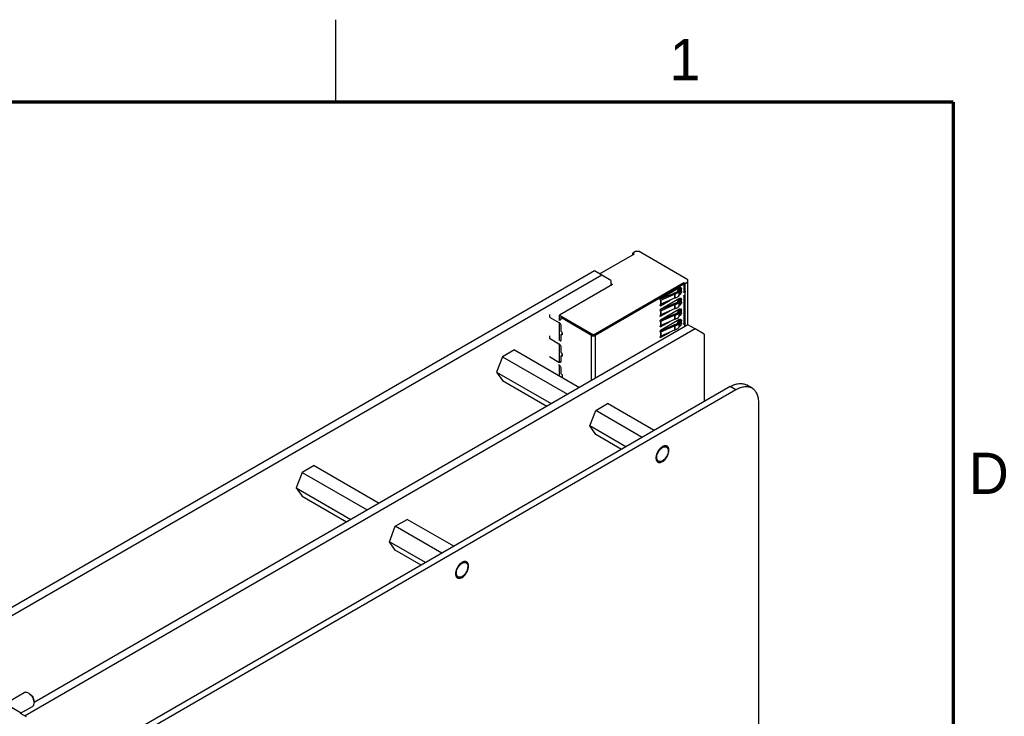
# Model space of a CAD drawing. Header units: inches. Extents: x 0 to 34, y 0 to 22.
# Tile 52 of 52: x 27.8 to 33.8, y 17.8 to 22. Entities that reach past the tile are written whole.
import ezdxf

# ---------------------------------------------------------------- set-up
doc = ezdxf.new("R2010")
doc.units = ezdxf.units.IN
doc.header["$LTSCALE"] = 1.87
doc.header["$MEASUREMENT"] = 0
doc.layers.get('0').update_dxf_attribs({"linetype": 'CONTINUOUS'})
doc.layers.add('02___PRT_ALL_AXES', color=7, linetype='CONTINUOUS')
doc.layers.add('1', color=7, linetype='CONTINUOUS')
doc.styles.add('TEXTSTYLE_2', font='txt')

msp = doc.modelspace()

# ---------------------------------------------------------------- linework, layer by layer
at = {"color": 2, "linetype": 'CONTINUOUS'}
msp.add_line((29.75, 22), (29.75, 21.5), dxfattribs=at)
at = {"color": 7, "linetype": 'CONTINUOUS'}
for p, q in [((31.3227, 20.4765), (27.2606, 18.1311)), ((31.3666, 20.4512), (27.3044, 18.1058)), ((31.3666, 20.4512), (31.3227, 20.4765)), ((31.4222, 20.419), (31.3666, 20.4512)), ((31.4222, 20.419), (31.4222, 20.3882)), ((31.8885, 20.1498), (27.9215, 17.8593)), ((31.9324, 20.1245), (31.8885, 20.1498)), ((31.9324, 20.1245), (27.8667, 17.777)), ((31.9881, 20.0923), (31.9324, 20.1245)), ((31.9881, 20.0923), (31.9881, 19.6834)), ((30.8362, 19.9979), (30.7639, 19.9561)), ((30.8362, 19.9979), (31.2308, 19.77)), ((30.7639, 19.9561), (30.7277, 19.8629)), ((30.7639, 19.9561), (31.1585, 19.7283)), ((30.7277, 19.8629), (30.7639, 19.8115)), ((30.7277, 19.8629), (31.0597, 19.6712)), ((30.7639, 19.8115), (31.0332, 19.656)), ((32.2792, 19.7643), (32.2444, 19.7844)), ((32.146, 19.7746), (28.0615, 17.4163)), ((32.1808, 19.7545), (28.0963, 17.3962)), ((32.1808, 19.7545), (32.146, 19.7746)), ((31.3297, 19.6294), (31.402, 19.6712)), ((31.6845, 19.5081), (31.402, 19.6712)), ((32.32, 16.9641), (32.32, 19.6742)), ((31.2935, 19.5362), (31.3297, 19.6294)), ((31.6121, 19.4664), (31.3297, 19.6294)), ((31.5133, 19.4093), (31.2935, 19.5362)), ((31.3297, 19.4848), (31.2935, 19.5362)), ((31.4869, 19.394), (31.3297, 19.4848)), ((31.6955, 19.3475), (31.6953, 19.3417)), ((29.5479, 19.254), (29.5117, 19.1608)), ((29.6202, 19.2958), (29.5479, 19.254)), ((29.5479, 19.254), (29.9425, 19.0262)), ((29.6202, 19.2958), (30.0148, 19.0679)), ((29.5117, 19.1608), (29.5479, 19.1094)), ((29.5117, 19.1608), (29.8437, 18.9691)), ((29.5479, 19.1094), (29.8172, 18.9539)), ((30.1137, 18.9273), (30.186, 18.9691)), ((30.4685, 18.806), (30.186, 18.9691)), ((30.0775, 18.8341), (30.1137, 18.9273)), ((30.3961, 18.7643), (30.1137, 18.9273)), ((30.1137, 18.7827), (30.0775, 18.8341)), ((30.2973, 18.7072), (30.0775, 18.8341)), ((30.2709, 18.6919), (30.1137, 18.7827)), ((30.4795, 18.6454), (30.4793, 18.6396)), ((27.7576, 17.8592), (27.8623, 17.9196)), ((27.8944, 17.9119), (27.9161, 17.8939)), ((27.9209, 17.866), (27.9161, 17.8939)), ((27.9209, 17.866), (27.9217, 17.8569)), ((27.8397, 17.7929), (27.9115, 17.8344))]:
    msp.add_line(p, q, dxfattribs=at)
at = {"color": 7, "linetype": 'CONTINUOUS', "const_width": 0.02}
for points in [[(33.5, 21.5), (0.5, 21.5)], [(33.5, 0.5), (33.5, 21.5)]]:
    msp.add_lwpolyline(points, dxfattribs=at)
at = {"color": 7, "linetype": 'CONTINUOUS'}
for centre in [(31.7582, 19.3417), (30.5422, 18.6396)]:
    msp.add_arc(centre, 0.063, 173.24673, 174.68562, dxfattribs=at)
for points, knots in [([(32.146, 19.7746), (32.1547, 19.7796), (32.1718, 19.7878), (32.1983, 19.7942), (32.223, 19.7935), (32.238, 19.7881), (32.2444, 19.7844)], [0, 0, 0, 0, 0.289778, 0.549072, 0.782228, 1, 1, 1, 1]), ([(32.2792, 19.7643), (32.2728, 19.768), (32.2578, 19.7735), (32.2331, 19.7741), (32.2066, 19.7677), (32.1895, 19.7595), (32.1808, 19.7545)], [0, 0, 0, 0, 0.217772, 0.450928, 0.710222, 1, 1, 1, 1]), ([(32.32, 19.6742), (32.32, 19.6842), (32.3185, 19.7031), (32.3108, 19.7292), (32.2979, 19.7503), (32.2857, 19.7605), (32.2792, 19.7643)], [0, 0, 0, 0, 0.289772, 0.549064, 0.782223, 1, 1, 1, 1]), ([(31.7282, 19.4062), (31.7239, 19.4029), (31.7158, 19.3949), (31.7061, 19.3809), (31.699, 19.3654), (31.6963, 19.3545), (31.6957, 19.3491)], [0, 0, 0, 0, 0.242521, 0.501038, 0.759009, 1, 1, 1, 1]), ([(31.7344, 19.4104), (31.7339, 19.4101), (31.7317, 19.4088), (31.7297, 19.4073), (31.7282, 19.4062)], [0, 0, 0, 0, 0.243191, 1, 1, 1, 1]), ([(31.7406, 19.4135), (31.7401, 19.4132), (31.7379, 19.4123), (31.7359, 19.4113), (31.7344, 19.4104)], [0, 0, 0, 0, 0.24229, 1, 1, 1, 1]), ([(31.7351, 19.3197), (31.7389, 19.3219), (31.7464, 19.3276), (31.7561, 19.3384), (31.7643, 19.351), (31.7703, 19.3647), (31.7734, 19.3764), (31.7743, 19.3854), (31.7742, 19.3916), (31.7734, 19.3973), (31.7718, 19.4024), (31.7695, 19.4069), (31.7675, 19.4094), (31.7664, 19.4105)], [0, 0, 0, 0, 0.125963, 0.263946, 0.407776, 0.550333, 0.684694, 0.747065, 0.805505, 0.859775, 0.909932, 0.956396, 1, 1, 1, 1]), ([(31.7524, 19.416), (31.7514, 19.416), (31.7474, 19.4157), (31.7434, 19.4146), (31.7406, 19.4135)], [0, 0, 0, 0, 0.234196, 1, 1, 1, 1]), ([(31.7664, 19.4105), (31.7655, 19.4113), (31.7635, 19.413), (31.7601, 19.4147), (31.7563, 19.4158), (31.7537, 19.416), (31.7524, 19.416)], [0, 0, 0, 0, 0.246088, 0.490469, 0.739772, 1, 1, 1, 1]), ([(31.6953, 19.3417), (31.6953, 19.3395), (31.6956, 19.3351), (31.6971, 19.329), (31.6995, 19.3237), (31.7018, 19.3208), (31.703, 19.3196)], [0, 0, 0, 0, 0.283247, 0.542581, 0.779873, 1, 1, 1, 1]), ([(31.703, 19.3196), (31.7039, 19.3187), (31.7059, 19.3171), (31.7094, 19.3153), (31.7132, 19.3143), (31.7172, 19.314), (31.7215, 19.3143), (31.7277, 19.3158), (31.7322, 19.318), (31.7351, 19.3197)], [0, 0, 0, 0, 0.110722, 0.220682, 0.332875, 0.450015, 0.574241, 0.706978, 1, 1, 1, 1]), ([(30.5122, 18.7041), (30.5079, 18.7008), (30.4998, 18.6928), (30.4901, 18.6788), (30.483, 18.6633), (30.4803, 18.6523), (30.4797, 18.647)], [0, 0, 0, 0, 0.242521, 0.501038, 0.759009, 1, 1, 1, 1]), ([(30.5184, 18.7083), (30.5179, 18.708), (30.5157, 18.7067), (30.5137, 18.7052), (30.5122, 18.7041)], [0, 0, 0, 0, 0.243191, 1, 1, 1, 1]), ([(30.5246, 18.7114), (30.5241, 18.7111), (30.5219, 18.7102), (30.5199, 18.7092), (30.5184, 18.7083)], [0, 0, 0, 0, 0.24229, 1, 1, 1, 1]), ([(30.5191, 18.6176), (30.5229, 18.6198), (30.5304, 18.6255), (30.5401, 18.6363), (30.5483, 18.6489), (30.5543, 18.6626), (30.5574, 18.6743), (30.5583, 18.6833), (30.5582, 18.6895), (30.5574, 18.6952), (30.5558, 18.7003), (30.5535, 18.7048), (30.5515, 18.7073), (30.5504, 18.7084)], [0, 0, 0, 0, 0.125963, 0.263946, 0.407776, 0.550333, 0.684694, 0.747065, 0.805505, 0.859775, 0.909932, 0.956396, 1, 1, 1, 1]), ([(30.5364, 18.7139), (30.5354, 18.7139), (30.5314, 18.7136), (30.5274, 18.7125), (30.5246, 18.7114)], [0, 0, 0, 0, 0.234196, 1, 1, 1, 1]), ([(30.5504, 18.7084), (30.5495, 18.7092), (30.5475, 18.7108), (30.5441, 18.7126), (30.5403, 18.7136), (30.5377, 18.7139), (30.5364, 18.7139)], [0, 0, 0, 0, 0.246088, 0.490469, 0.739772, 1, 1, 1, 1]), ([(30.4793, 18.6396), (30.4793, 18.6374), (30.4796, 18.633), (30.4811, 18.6269), (30.4835, 18.6216), (30.4858, 18.6187), (30.487, 18.6175)], [0, 0, 0, 0, 0.283247, 0.542581, 0.779873, 1, 1, 1, 1]), ([(30.487, 18.6175), (30.4879, 18.6166), (30.4899, 18.615), (30.4934, 18.6132), (30.4971, 18.6122), (30.5012, 18.6119), (30.5055, 18.6122), (30.5117, 18.6137), (30.5162, 18.6159), (30.5191, 18.6176)], [0, 0, 0, 0, 0.110722, 0.220682, 0.332875, 0.450015, 0.574241, 0.706978, 1, 1, 1, 1]), ([(27.8623, 17.9196), (27.8633, 17.9202), (27.8655, 17.9212), (27.8705, 17.9222), (27.8776, 17.9215), (27.8862, 17.918), (27.8917, 17.9142), (27.8944, 17.9119)], [0, 0, 0, 0, 0.10214, 0.207373, 0.436192, 0.699999, 1, 1, 1, 1]), ([(27.8944, 17.9119), (27.8977, 17.9091), (27.904, 17.9027), (27.9118, 17.8914), (27.9177, 17.8791), (27.9201, 17.8704), (27.9209, 17.866)], [0, 0, 0, 0, 0.243274, 0.5, 0.75673, 1, 1, 1, 1]), ([(27.9115, 17.8344), (27.9131, 17.8353), (27.9161, 17.8379), (27.9194, 17.8432), (27.9213, 17.8497), (27.9217, 17.8544), (27.9217, 17.8569)], [0, 0, 0, 0, 0.217774, 0.450946, 0.710211, 1, 1, 1, 1])]:
    msp.add_open_spline(points, degree=3, knots=knots, dxfattribs=at)
at = {"layer": '02___PRT_ALL_AXES', "color": 7, "linetype": 'CONTINUOUS'}
for p, q in [((27.8397, 17.7967), (26.8398, 18.374)), ((27.8397, 17.7967), (27.8361, 17.7947)), ((27.8361, 17.7947), (27.874, 17.7728)), ((27.8397, 17.7967), (27.8397, 17.7926))]:
    msp.add_line(p, q, dxfattribs=at)
for points, knots in [([(31.6999, 19.3449), (31.6999, 19.3537), (31.7048, 19.3719), (31.7173, 19.3913), (31.7306, 19.4031), (31.7407, 19.4086), (31.7507, 19.4106), (31.7569, 19.4091), (31.7593, 19.4076)], [0, 0, 0, 0, 0.269853, 0.56126, 0.695407, 0.81311, 0.912847, 1, 1, 1, 1]), ([(31.7695, 19.3851), (31.7695, 19.3789), (31.767, 19.3659), (31.7585, 19.3478), (31.7462, 19.3325), (31.7357, 19.3249), (31.7303, 19.3226)], [0, 0, 0, 0, 0.241419, 0.508615, 0.77109, 1, 1, 1, 1]), ([(31.7593, 19.4076), (31.7626, 19.4057), (31.7684, 19.3986), (31.7695, 19.3898), (31.7695, 19.3851)], [0, 0, 0, 0, 0.449152, 1, 1, 1, 1]), ([(31.702, 19.3324), (31.7017, 19.3333), (31.7004, 19.3374), (31.6999, 19.3417), (31.6999, 19.3449)], [0, 0, 0, 0, 0.232696, 1, 1, 1, 1]), ([(31.7101, 19.3224), (31.7092, 19.3229), (31.7057, 19.3254), (31.7032, 19.3293), (31.702, 19.3324)], [0, 0, 0, 0, 0.238727, 1, 1, 1, 1]), ([(31.7303, 19.3226), (31.7269, 19.3211), (31.72, 19.3192), (31.7129, 19.3208), (31.7101, 19.3224)], [0, 0, 0, 0, 0.539714, 1, 1, 1, 1]), ([(30.4839, 18.6428), (30.4839, 18.6516), (30.4888, 18.6698), (30.5013, 18.6892), (30.5146, 18.701), (30.5247, 18.7065), (30.5347, 18.7085), (30.5409, 18.707), (30.5433, 18.7055)], [0, 0, 0, 0, 0.269853, 0.56126, 0.695407, 0.81311, 0.912847, 1, 1, 1, 1]), ([(30.5433, 18.7055), (30.5466, 18.7036), (30.5524, 18.6965), (30.5535, 18.6877), (30.5535, 18.683)], [0, 0, 0, 0, 0.449152, 1, 1, 1, 1]), ([(30.486, 18.6303), (30.4857, 18.6312), (30.4844, 18.6353), (30.4839, 18.6396), (30.4839, 18.6428)], [0, 0, 0, 0, 0.232696, 1, 1, 1, 1]), ([(30.5535, 18.683), (30.5535, 18.6768), (30.551, 18.6637), (30.5425, 18.6457), (30.5302, 18.6304), (30.5197, 18.6228), (30.5143, 18.6205)], [0, 0, 0, 0, 0.241419, 0.508615, 0.77109, 1, 1, 1, 1]), ([(30.4941, 18.6203), (30.4932, 18.6208), (30.4897, 18.6233), (30.4872, 18.6272), (30.486, 18.6303)], [0, 0, 0, 0, 0.238727, 1, 1, 1, 1]), ([(30.5143, 18.6205), (30.5109, 18.619), (30.504, 18.6171), (30.4969, 18.6187), (30.4941, 18.6203)], [0, 0, 0, 0, 0.539714, 1, 1, 1, 1])]:
    msp.add_open_spline(points, degree=3, knots=knots, dxfattribs=at)
at = {"layer": '1', "color": 7, "linetype": 'CONTINUOUS'}
for p, q in [((31.5629, 20.5787), (31.3543, 20.4583)), ((31.5712, 20.5931), (31.5545, 20.5835)), ((31.5545, 20.5738), (31.5545, 20.5835)), ((31.5545, 20.5835), (31.5629, 20.5787)), ((31.5935, 20.5931), (31.5712, 20.5931)), ((31.8886, 20.4228), (31.5935, 20.5931)), ((31.432, 20.3938), (31.1105, 20.2082)), ((31.3165, 20.0892), (31.8635, 20.4051)), ((31.3209, 20.0891), (31.8579, 20.3991)), ((31.8641, 20.3956), (31.3271, 20.0855)), ((31.4222, 20.3995), (31.432, 20.3938)), ((31.8579, 20.3991), (31.8641, 20.3956)), ((31.8635, 20.3959), (31.8635, 20.4051)), ((31.8635, 20.4051), (31.8719, 20.4003)), ((31.8641, 20.3956), (31.8641, 20.348)), ((31.8719, 20.4003), (31.8886, 20.4099)), ((31.8719, 20.1402), (31.8719, 20.4003)), ((31.8886, 20.1498), (31.8886, 20.4228)), ((31.8029, 20.3401), (31.7209, 20.3042)), ((31.839, 20.3737), (31.7234, 20.307)), ((31.7245, 20.2995), (31.8081, 20.3361)), ((31.8081, 20.3361), (31.8101, 20.3367)), ((31.8081, 20.3361), (31.8081, 20.3103)), ((31.8101, 20.3367), (31.8101, 20.311)), ((31.8302, 20.3635), (31.8263, 20.3539)), ((31.8302, 20.3635), (31.8345, 20.3659)), ((31.8398, 20.3652), (31.8345, 20.3659)), ((31.8347, 20.3527), (31.8398, 20.3652)), ((31.8347, 20.3527), (31.8347, 20.327)), ((31.8398, 20.3395), (31.8347, 20.327)), ((31.836, 20.3302), (31.839, 20.3319)), ((31.839, 20.3319), (31.8372, 20.333)), ((31.8398, 20.3652), (31.8398, 20.3395)), ((31.844, 20.3708), (31.844, 20.3548)), ((31.8501, 20.3673), (31.844, 20.3708)), ((31.844, 20.3548), (31.8501, 20.3512)), ((31.8501, 20.3512), (31.8501, 20.3673)), ((31.8641, 20.348), (31.8682, 20.3456)), ((31.8641, 20.3223), (31.8641, 20.1551)), ((31.8696, 20.3464), (31.8682, 20.3456)), ((31.8682, 20.3295), (31.8696, 20.3303)), ((31.8696, 20.3464), (31.8696, 20.3303)), ((31.7199, 20.301), (31.7199, 20.2969)), ((31.7199, 20.2969), (31.7237, 20.2991)), ((31.7309, 20.2766), (31.7199, 20.2703)), ((31.7237, 20.2734), (31.7199, 20.2712)), ((31.7199, 20.2712), (31.7199, 20.2672)), ((31.7199, 20.2672), (31.7234, 20.2652)), ((31.8029, 20.2758), (31.7209, 20.2399)), ((31.839, 20.3094), (31.7234, 20.2427)), ((31.7234, 20.2652), (31.7813, 20.2986)), ((31.7237, 20.2991), (31.7245, 20.2995)), ((31.7237, 20.2991), (31.7237, 20.2734)), ((31.7245, 20.2738), (31.7237, 20.2734)), ((31.8081, 20.3103), (31.7245, 20.2738)), ((31.7245, 20.2995), (31.7245, 20.2738)), ((31.7245, 20.2352), (31.8081, 20.2718)), ((31.8101, 20.311), (31.8081, 20.3103)), ((31.8081, 20.2718), (31.8101, 20.2724)), ((31.8081, 20.2718), (31.8081, 20.2461)), ((31.8101, 20.2724), (31.8101, 20.2467)), ((31.8302, 20.2993), (31.8263, 20.2896)), ((31.8302, 20.2993), (31.8345, 20.3017)), ((31.8398, 20.3009), (31.8345, 20.3017)), ((31.8347, 20.2884), (31.8398, 20.3009)), ((31.8347, 20.2884), (31.8347, 20.2627)), ((31.8398, 20.2752), (31.8347, 20.2627)), ((31.836, 20.2659), (31.839, 20.2677)), ((31.839, 20.2677), (31.8372, 20.2687)), ((31.8398, 20.3009), (31.8398, 20.2752)), ((31.844, 20.3065), (31.844, 20.2905)), ((31.8501, 20.303), (31.844, 20.3065)), ((31.844, 20.2905), (31.8501, 20.2869)), ((31.8501, 20.2869), (31.8501, 20.303)), ((31.0498, 20.2115), (31.0498, 20.1961)), ((31.0498, 20.1961), (31.1066, 20.1634)), ((31.1105, 20.1835), (31.1105, 20.2082)), ((31.1105, 20.2082), (31.3165, 20.0892)), ((31.1177, 20.1929), (31.1238, 20.1964)), ((31.1238, 20.1964), (31.3098, 20.0891)), ((31.7199, 20.2367), (31.7199, 20.2326)), ((31.7199, 20.2326), (31.7237, 20.2348)), ((31.7309, 20.2123), (31.7199, 20.206)), ((31.7237, 20.2091), (31.7199, 20.2069)), ((31.7199, 20.2069), (31.7199, 20.2029)), ((31.7199, 20.2029), (31.7234, 20.2009)), ((31.8029, 20.2115), (31.7209, 20.1756)), ((31.839, 20.2452), (31.7234, 20.1784)), ((31.7234, 20.2009), (31.7813, 20.2343)), ((31.7237, 20.2348), (31.7245, 20.2352)), ((31.7237, 20.2348), (31.7237, 20.2091)), ((31.7245, 20.2095), (31.7237, 20.2091)), ((31.8081, 20.2461), (31.7245, 20.2095)), ((31.7245, 20.2352), (31.7245, 20.2095)), ((31.7245, 20.1709), (31.8081, 20.2075)), ((31.8101, 20.2467), (31.8081, 20.2461)), ((31.8081, 20.2075), (31.8101, 20.2081)), ((31.8081, 20.2075), (31.8081, 20.1818)), ((31.8101, 20.2081), (31.8101, 20.1824)), ((31.8302, 20.235), (31.8263, 20.2253)), ((31.8302, 20.235), (31.8345, 20.2374)), ((31.8398, 20.2366), (31.8345, 20.2374)), ((31.8347, 20.2241), (31.8398, 20.2366)), ((31.8347, 20.2241), (31.8347, 20.1984)), ((31.8398, 20.2109), (31.8347, 20.1984)), ((31.836, 20.2016), (31.839, 20.2034)), ((31.839, 20.2034), (31.8372, 20.2044)), ((31.8398, 20.2366), (31.8398, 20.2109)), ((31.844, 20.2423), (31.844, 20.2262)), ((31.8501, 20.2387), (31.844, 20.2423)), ((31.844, 20.2262), (31.8501, 20.2227)), ((31.8501, 20.2227), (31.8501, 20.2387)), ((31.1127, 20.1823), (31.1066, 20.1787)), ((31.1105, 20.055), (31.1105, 20.1602)), ((31.1177, 20.1929), (31.1177, 20.1852)), ((31.3037, 20.0855), (31.1177, 20.1929)), ((31.1177, 20.1441), (31.1177, 20.1148)), ((31.7199, 20.1724), (31.7199, 20.1684)), ((31.7199, 20.1684), (31.7237, 20.1705)), ((31.7309, 20.148), (31.7199, 20.1417)), ((31.7237, 20.1448), (31.7199, 20.1426)), ((31.7199, 20.1426), (31.7199, 20.1386)), ((31.7199, 20.1386), (31.7234, 20.1366)), ((31.8029, 20.1472), (31.7209, 20.1113)), ((31.839, 20.1809), (31.7234, 20.1141)), ((31.7234, 20.1366), (31.7813, 20.1701)), ((31.7237, 20.1705), (31.7245, 20.1709)), ((31.7237, 20.1705), (31.7237, 20.1448)), ((31.7245, 20.1452), (31.7237, 20.1448)), ((31.8081, 20.1818), (31.7245, 20.1452)), ((31.7245, 20.1709), (31.7245, 20.1452)), ((31.7245, 20.1066), (31.8081, 20.1432)), ((31.8101, 20.1824), (31.8081, 20.1818)), ((31.8081, 20.1432), (31.8101, 20.1438)), ((31.8081, 20.1432), (31.8081, 20.1175)), ((31.8101, 20.1438), (31.8101, 20.1181)), ((31.8302, 20.1707), (31.8263, 20.161)), ((31.8302, 20.1707), (31.8345, 20.1731)), ((31.8398, 20.1723), (31.8345, 20.1731)), ((31.8347, 20.1599), (31.8398, 20.1723)), ((31.8347, 20.1599), (31.8347, 20.1341)), ((31.8398, 20.1466), (31.8347, 20.1341)), ((31.836, 20.1373), (31.839, 20.1391)), ((31.839, 20.1391), (31.8372, 20.1401)), ((31.8398, 20.1723), (31.8398, 20.1466)), ((31.844, 20.178), (31.844, 20.1619)), ((31.8501, 20.1744), (31.844, 20.178)), ((31.844, 20.1619), (31.8501, 20.1584)), ((31.8501, 20.1584), (31.8501, 20.1744)), ((31.8641, 20.1551), (31.8682, 20.1527)), ((31.8696, 20.1535), (31.8682, 20.1527)), ((31.8696, 20.1388), (31.8696, 20.1535)), ((31.0498, 20.0829), (31.0498, 20.0676)), ((31.1177, 20.0859), (31.1177, 20.0566)), ((31.1251, 20.0921), (31.1189, 20.0886)), ((31.1205, 20.1087), (31.124, 20.1051)), ((31.1266, 20.0923), (31.1205, 20.0888)), ((31.124, 20.0882), (31.1205, 20.0888)), ((31.1264, 20.0897), (31.124, 20.0882)), ((31.1266, 20.0923), (31.1268, 20.0923)), ((31.1268, 20.099), (31.1268, 20.0912)), ((31.3037, 19.8121), (31.3037, 20.0855)), ((31.3165, 20.0878), (31.3165, 20.0892)), ((31.3271, 20.0855), (31.3271, 19.8256)), ((31.7199, 20.1081), (31.7199, 20.1041)), ((31.7199, 20.1041), (31.7237, 20.1062)), ((31.7309, 20.0837), (31.7199, 20.0774)), ((31.7237, 20.0805), (31.7199, 20.0784)), ((31.7199, 20.0784), (31.7199, 20.0743)), ((31.7234, 20.0723), (31.7813, 20.1058)), ((31.7237, 20.1062), (31.7245, 20.1066)), ((31.7237, 20.1062), (31.7237, 20.0805)), ((31.7245, 20.0809), (31.7237, 20.0805)), ((31.8081, 20.1175), (31.7245, 20.0809)), ((31.7245, 20.1066), (31.7245, 20.0809)), ((31.8101, 20.1181), (31.8081, 20.1175)), ((31.0498, 20.0676), (31.1066, 20.0348)), ((31.1105, 19.9264), (31.1105, 20.0316)), ((31.7199, 20.0743), (31.7234, 20.0723)), ((31.1177, 20.0155), (31.1177, 19.9862)), ((31.1177, 19.9573), (31.1177, 19.928)), ((31.1251, 19.9635), (31.1189, 19.96)), ((31.1205, 19.9801), (31.124, 19.9765)), ((31.1266, 19.9638), (31.1205, 19.9602)), ((31.124, 19.9597), (31.1205, 19.9602)), ((31.1264, 19.9611), (31.124, 19.9597)), ((31.1266, 19.9638), (31.1268, 19.9637)), ((31.1268, 19.9704), (31.1268, 19.9626)), ((31.1066, 19.9216), (31.0498, 19.9544)), ((31.1055, 19.9054), (31.1055, 19.9068)), ((31.1055, 19.9068), (31.1066, 19.9062)), ((31.1055, 19.9054), (31.1067, 19.906)), ((31.1127, 19.9251), (31.1066, 19.9216)), ((31.1105, 19.8395), (31.1105, 19.903)), ((31.1177, 19.8869), (31.1177, 19.8576)), ((31.1205, 19.8515), (31.124, 19.848)), ((31.1268, 19.8419), (31.1268, 19.834)), ((31.1251, 19.8349), (31.1217, 19.833)), ((31.1266, 19.8352), (31.1223, 19.8327)), ((31.1264, 19.8325), (31.1246, 19.8314)), ((31.1255, 19.8313), (31.125, 19.8311)), ((31.1266, 19.8352), (31.1268, 19.8352))]:
    msp.add_line(p, q, dxfattribs=at)
msp.add_arc((31.0991, 19.8933), 0.0149, 59.26171, 59.99678, dxfattribs=at)
for points, knots in [([(31.839, 20.3737), (31.8394, 20.3739), (31.8407, 20.3746), (31.8421, 20.3751), (31.8432, 20.3752)], [0, 0, 0, 0, 0.270641, 1, 1, 1, 1]), ([(31.8432, 20.3752), (31.8435, 20.3752), (31.8448, 20.3753), (31.8461, 20.375), (31.8469, 20.3745)], [0, 0, 0, 0, 0.266874, 1, 1, 1, 1]), ([(31.844, 20.3708), (31.844, 20.3712), (31.844, 20.3727), (31.8436, 20.3742), (31.8432, 20.3752)], [0, 0, 0, 0, 0.270635, 1, 1, 1, 1]), ([(31.8071, 20.3414), (31.8067, 20.3413), (31.8053, 20.341), (31.8039, 20.3405), (31.8029, 20.3401)], [0, 0, 0, 0, 0.258881, 1, 1, 1, 1]), ([(31.8263, 20.3539), (31.825, 20.3507), (31.8207, 20.3466), (31.8136, 20.3431), (31.8094, 20.3419), (31.8071, 20.3414)], [0, 0, 0, 0, 0.43632, 0.704547, 1, 1, 1, 1]), ([(31.8101, 20.3367), (31.813, 20.3373), (31.8185, 20.3389), (31.8275, 20.3434), (31.833, 20.3487), (31.8347, 20.3527)], [0, 0, 0, 0, 0.295444, 0.563657, 1, 1, 1, 1]), ([(31.8347, 20.327), (31.833, 20.323), (31.8275, 20.3177), (31.8185, 20.3132), (31.813, 20.3116), (31.8101, 20.311)], [0, 0, 0, 0, 0.436323, 0.704538, 1, 1, 1, 1]), ([(31.8501, 20.3512), (31.8501, 20.3494), (31.8495, 20.3456), (31.8471, 20.3401), (31.8436, 20.3354), (31.8406, 20.3329), (31.839, 20.3319)], [0, 0, 0, 0, 0.237235, 0.499993, 0.762755, 1, 1, 1, 1]), ([(31.8399, 20.3424), (31.8412, 20.3443), (31.8431, 20.3483), (31.844, 20.3527), (31.844, 20.3548)], [0, 0, 0, 0, 0.525123, 1, 1, 1, 1]), ([(31.8469, 20.3745), (31.8479, 20.3739), (31.8498, 20.3716), (31.8501, 20.3688), (31.8501, 20.3673)], [0, 0, 0, 0, 0.44921, 1, 1, 1, 1]), ([(31.8653, 20.3453), (31.8649, 20.3455), (31.8642, 20.3464), (31.8641, 20.3475), (31.8641, 20.348)], [0, 0, 0, 0, 0.449237, 1, 1, 1, 1]), ([(31.8641, 20.3223), (31.8641, 20.3237), (31.865, 20.3266), (31.867, 20.3288), (31.8682, 20.3295)], [0, 0, 0, 0, 0.499992, 1, 1, 1, 1]), ([(31.8682, 20.3456), (31.8678, 20.3453), (31.8668, 20.3449), (31.8657, 20.3451), (31.8653, 20.3453)], [0, 0, 0, 0, 0.550771, 1, 1, 1, 1]), ([(31.8696, 20.3464), (31.8709, 20.3472), (31.8733, 20.349), (31.8744, 20.3518), (31.8744, 20.3531)], [0, 0, 0, 0, 0.550783, 1, 1, 1, 1]), ([(31.7199, 20.301), (31.7199, 20.3012), (31.72, 20.3023), (31.7204, 20.3034), (31.7208, 20.3042)], [0, 0, 0, 0, 0.229026, 1, 1, 1, 1]), ([(31.7209, 20.2649), (31.7206, 20.2651), (31.72, 20.2659), (31.7199, 20.2667), (31.7199, 20.2672)], [0, 0, 0, 0, 0.44921, 1, 1, 1, 1]), ([(31.7208, 20.3042), (31.721, 20.3045), (31.7217, 20.3056), (31.7226, 20.3065), (31.7234, 20.307)], [0, 0, 0, 0, 0.2667, 1, 1, 1, 1]), ([(31.7234, 20.2652), (31.723, 20.265), (31.7222, 20.2646), (31.7213, 20.2648), (31.7209, 20.2649)], [0, 0, 0, 0, 0.550799, 1, 1, 1, 1]), ([(31.8071, 20.2771), (31.8067, 20.277), (31.8053, 20.2767), (31.8039, 20.2762), (31.8029, 20.2758)], [0, 0, 0, 0, 0.258881, 1, 1, 1, 1]), ([(31.8263, 20.2896), (31.825, 20.2864), (31.8207, 20.2823), (31.8136, 20.2788), (31.8094, 20.2776), (31.8071, 20.2771)], [0, 0, 0, 0, 0.43632, 0.704547, 1, 1, 1, 1]), ([(31.8101, 20.2724), (31.813, 20.273), (31.8185, 20.2747), (31.8275, 20.2791), (31.833, 20.2844), (31.8347, 20.2884)], [0, 0, 0, 0, 0.295444, 0.563657, 1, 1, 1, 1]), ([(31.8347, 20.2627), (31.833, 20.2587), (31.8275, 20.2534), (31.8185, 20.2489), (31.813, 20.2473), (31.8101, 20.2467)], [0, 0, 0, 0, 0.436323, 0.704538, 1, 1, 1, 1]), ([(31.839, 20.3094), (31.8394, 20.3096), (31.8407, 20.3103), (31.8421, 20.3108), (31.8432, 20.3109)], [0, 0, 0, 0, 0.270641, 1, 1, 1, 1]), ([(31.8501, 20.2869), (31.8501, 20.2851), (31.8495, 20.2813), (31.8471, 20.2759), (31.8436, 20.2711), (31.8406, 20.2686), (31.839, 20.2677)], [0, 0, 0, 0, 0.237235, 0.499993, 0.762755, 1, 1, 1, 1]), ([(31.8399, 20.2781), (31.8412, 20.28), (31.8431, 20.284), (31.844, 20.2884), (31.844, 20.2905)], [0, 0, 0, 0, 0.525123, 1, 1, 1, 1]), ([(31.8432, 20.3109), (31.8435, 20.311), (31.8448, 20.311), (31.8461, 20.3107), (31.8469, 20.3102)], [0, 0, 0, 0, 0.266874, 1, 1, 1, 1]), ([(31.844, 20.3065), (31.844, 20.3069), (31.844, 20.3084), (31.8436, 20.3099), (31.8432, 20.3109)], [0, 0, 0, 0, 0.270635, 1, 1, 1, 1]), ([(31.8469, 20.3102), (31.8479, 20.3096), (31.8498, 20.3073), (31.8501, 20.3045), (31.8501, 20.303)], [0, 0, 0, 0, 0.44921, 1, 1, 1, 1]), ([(31.7199, 20.2367), (31.7199, 20.2369), (31.72, 20.2381), (31.7204, 20.2391), (31.7208, 20.2399)], [0, 0, 0, 0, 0.229026, 1, 1, 1, 1]), ([(31.7209, 20.2007), (31.7206, 20.2009), (31.72, 20.2016), (31.7199, 20.2024), (31.7199, 20.2029)], [0, 0, 0, 0, 0.44921, 1, 1, 1, 1]), ([(31.7208, 20.2399), (31.721, 20.2402), (31.7217, 20.2413), (31.7226, 20.2422), (31.7234, 20.2427)], [0, 0, 0, 0, 0.2667, 1, 1, 1, 1]), ([(31.7234, 20.2009), (31.723, 20.2007), (31.7222, 20.2003), (31.7213, 20.2005), (31.7209, 20.2007)], [0, 0, 0, 0, 0.550799, 1, 1, 1, 1]), ([(31.8071, 20.2128), (31.8067, 20.2127), (31.8053, 20.2124), (31.8039, 20.2119), (31.8029, 20.2115)], [0, 0, 0, 0, 0.258881, 1, 1, 1, 1]), ([(31.8263, 20.2253), (31.825, 20.2221), (31.8207, 20.218), (31.8136, 20.2146), (31.8094, 20.2133), (31.8071, 20.2128)], [0, 0, 0, 0, 0.43632, 0.704547, 1, 1, 1, 1]), ([(31.8101, 20.2081), (31.813, 20.2087), (31.8185, 20.2104), (31.8275, 20.2148), (31.833, 20.2201), (31.8347, 20.2241)], [0, 0, 0, 0, 0.295444, 0.563657, 1, 1, 1, 1]), ([(31.8347, 20.1984), (31.833, 20.1944), (31.8275, 20.1891), (31.8185, 20.1846), (31.813, 20.183), (31.8101, 20.1824)], [0, 0, 0, 0, 0.436323, 0.704538, 1, 1, 1, 1]), ([(31.839, 20.2452), (31.8394, 20.2454), (31.8407, 20.246), (31.8421, 20.2465), (31.8432, 20.2466)], [0, 0, 0, 0, 0.270641, 1, 1, 1, 1]), ([(31.8501, 20.2227), (31.8501, 20.2208), (31.8495, 20.217), (31.8471, 20.2116), (31.8436, 20.2068), (31.8406, 20.2043), (31.839, 20.2034)], [0, 0, 0, 0, 0.237235, 0.499993, 0.762755, 1, 1, 1, 1]), ([(31.8399, 20.2138), (31.8412, 20.2157), (31.8431, 20.2197), (31.844, 20.2241), (31.844, 20.2262)], [0, 0, 0, 0, 0.525123, 1, 1, 1, 1]), ([(31.8432, 20.2466), (31.8435, 20.2467), (31.8448, 20.2467), (31.8461, 20.2464), (31.8469, 20.2459)], [0, 0, 0, 0, 0.266874, 1, 1, 1, 1]), ([(31.844, 20.2423), (31.844, 20.2427), (31.844, 20.2441), (31.8436, 20.2456), (31.8432, 20.2466)], [0, 0, 0, 0, 0.270635, 1, 1, 1, 1]), ([(31.8469, 20.2459), (31.8479, 20.2453), (31.8498, 20.243), (31.8501, 20.2402), (31.8501, 20.2387)], [0, 0, 0, 0, 0.44921, 1, 1, 1, 1]), ([(31.1105, 20.1773), (31.1102, 20.1773), (31.1088, 20.1776), (31.1075, 20.1782), (31.1066, 20.1787)], [0, 0, 0, 0, 0.23167, 1, 1, 1, 1]), ([(31.1066, 20.1634), (31.1069, 20.1632), (31.1083, 20.1623), (31.1096, 20.1612), (31.1105, 20.1603)], [0, 0, 0, 0, 0.236071, 1, 1, 1, 1]), ([(31.1144, 20.1779), (31.1142, 20.1778), (31.1129, 20.1772), (31.1115, 20.1771), (31.1105, 20.1773)], [0, 0, 0, 0, 0.239356, 1, 1, 1, 1]), ([(31.1105, 20.1603), (31.1127, 20.158), (31.1161, 20.1529), (31.1177, 20.147), (31.1177, 20.1441)], [0, 0, 0, 0, 0.518156, 1, 1, 1, 1]), ([(31.1127, 20.1823), (31.113, 20.1821), (31.1143, 20.1814), (31.1158, 20.1809), (31.1168, 20.1808)], [0, 0, 0, 0, 0.270641, 1, 1, 1, 1]), ([(31.1169, 20.1808), (31.1168, 20.1805), (31.1162, 20.1794), (31.1153, 20.1784), (31.1144, 20.1779)], [0, 0, 0, 0, 0.266875, 1, 1, 1, 1]), ([(31.1177, 20.1852), (31.1177, 20.1848), (31.1176, 20.1833), (31.1173, 20.1818), (31.1169, 20.1808)], [0, 0, 0, 0, 0.270635, 1, 1, 1, 1]), ([(31.7199, 20.1724), (31.7199, 20.1726), (31.72, 20.1738), (31.7204, 20.1749), (31.7208, 20.1756)], [0, 0, 0, 0, 0.229026, 1, 1, 1, 1]), ([(31.7209, 20.1364), (31.7206, 20.1366), (31.72, 20.1373), (31.7199, 20.1382), (31.7199, 20.1386)], [0, 0, 0, 0, 0.44921, 1, 1, 1, 1]), ([(31.7208, 20.1756), (31.721, 20.1759), (31.7217, 20.177), (31.7226, 20.1779), (31.7234, 20.1784)], [0, 0, 0, 0, 0.2667, 1, 1, 1, 1]), ([(31.7234, 20.1366), (31.723, 20.1364), (31.7222, 20.136), (31.7213, 20.1362), (31.7209, 20.1364)], [0, 0, 0, 0, 0.550799, 1, 1, 1, 1]), ([(31.8071, 20.1485), (31.8067, 20.1484), (31.8053, 20.1481), (31.8039, 20.1476), (31.8029, 20.1472)], [0, 0, 0, 0, 0.258881, 1, 1, 1, 1]), ([(31.8263, 20.161), (31.825, 20.1579), (31.8207, 20.1537), (31.8136, 20.1503), (31.8094, 20.149), (31.8071, 20.1485)], [0, 0, 0, 0, 0.43632, 0.704547, 1, 1, 1, 1]), ([(31.8101, 20.1438), (31.813, 20.1445), (31.8185, 20.1461), (31.8275, 20.1505), (31.833, 20.1558), (31.8347, 20.1599)], [0, 0, 0, 0, 0.295444, 0.563657, 1, 1, 1, 1]), ([(31.839, 20.1809), (31.8394, 20.1811), (31.8407, 20.1817), (31.8421, 20.1822), (31.8432, 20.1823)], [0, 0, 0, 0, 0.270641, 1, 1, 1, 1]), ([(31.8501, 20.1584), (31.8501, 20.1565), (31.8495, 20.1527), (31.8471, 20.1473), (31.8436, 20.1425), (31.8406, 20.14), (31.839, 20.1391)], [0, 0, 0, 0, 0.237235, 0.499993, 0.762755, 1, 1, 1, 1]), ([(31.8399, 20.1495), (31.8412, 20.1515), (31.8431, 20.1554), (31.844, 20.1598), (31.844, 20.1619)], [0, 0, 0, 0, 0.525123, 1, 1, 1, 1]), ([(31.8432, 20.1823), (31.8435, 20.1824), (31.8448, 20.1824), (31.8461, 20.1821), (31.8469, 20.1816)], [0, 0, 0, 0, 0.266874, 1, 1, 1, 1]), ([(31.844, 20.178), (31.844, 20.1784), (31.844, 20.1798), (31.8436, 20.1813), (31.8432, 20.1823)], [0, 0, 0, 0, 0.270635, 1, 1, 1, 1]), ([(31.8469, 20.1816), (31.8479, 20.181), (31.8498, 20.1787), (31.8501, 20.1759), (31.8501, 20.1744)], [0, 0, 0, 0, 0.44921, 1, 1, 1, 1]), ([(31.8653, 20.1524), (31.8649, 20.1527), (31.8642, 20.1535), (31.8641, 20.1546), (31.8641, 20.1551)], [0, 0, 0, 0, 0.449237, 1, 1, 1, 1]), ([(31.8682, 20.1527), (31.8678, 20.1525), (31.8668, 20.1521), (31.8657, 20.1522), (31.8653, 20.1524)], [0, 0, 0, 0, 0.550771, 1, 1, 1, 1]), ([(31.8696, 20.1535), (31.8709, 20.1543), (31.8733, 20.1561), (31.8744, 20.159), (31.8744, 20.1602)], [0, 0, 0, 0, 0.550783, 1, 1, 1, 1]), ([(31.1177, 20.1148), (31.1177, 20.1145), (31.1178, 20.1132), (31.1182, 20.112), (31.1187, 20.1111)], [0, 0, 0, 0, 0.229871, 1, 1, 1, 1]), ([(31.1189, 20.0886), (31.1185, 20.0883), (31.1178, 20.0875), (31.1177, 20.0864), (31.1177, 20.0859)], [0, 0, 0, 0, 0.449144, 1, 1, 1, 1]), ([(31.1187, 20.1111), (31.1188, 20.1109), (31.1193, 20.11), (31.1199, 20.1092), (31.1205, 20.1087)], [0, 0, 0, 0, 0.254613, 1, 1, 1, 1]), ([(31.1205, 20.0888), (31.1203, 20.0888), (31.1198, 20.0889), (31.1193, 20.0888), (31.1189, 20.0886)], [0, 0, 0, 0, 0.268795, 1, 1, 1, 1]), ([(31.124, 20.1051), (31.1248, 20.1043), (31.1261, 20.1024), (31.1268, 20.1001), (31.1268, 20.099)], [0, 0, 0, 0, 0.517734, 1, 1, 1, 1]), ([(31.1255, 20.0885), (31.1254, 20.0884), (31.1249, 20.0882), (31.1244, 20.0882), (31.124, 20.0882)], [0, 0, 0, 0, 0.238811, 1, 1, 1, 1]), ([(31.1251, 20.0921), (31.1252, 20.0922), (31.1256, 20.0924), (31.1262, 20.0924), (31.1266, 20.0923)], [0, 0, 0, 0, 0.23881, 1, 1, 1, 1]), ([(31.1268, 20.0912), (31.1268, 20.0906), (31.1266, 20.0896), (31.1259, 20.0887), (31.1255, 20.0885)], [0, 0, 0, 0, 0.550857, 1, 1, 1, 1]), ([(31.3037, 20.0855), (31.3053, 20.0846), (31.3092, 20.0832), (31.3154, 20.0825), (31.3215, 20.0832), (31.3254, 20.0846), (31.3271, 20.0855)], [0, 0, 0, 0, 0.237241, 0.5, 0.762758, 1, 1, 1, 1]), ([(31.7199, 20.1081), (31.7199, 20.1083), (31.72, 20.1095), (31.7204, 20.1106), (31.7208, 20.1113)], [0, 0, 0, 0, 0.229026, 1, 1, 1, 1]), ([(31.7208, 20.1113), (31.721, 20.1116), (31.7217, 20.1127), (31.7226, 20.1136), (31.7234, 20.1141)], [0, 0, 0, 0, 0.2667, 1, 1, 1, 1]), ([(31.8347, 20.1341), (31.833, 20.1301), (31.8275, 20.1248), (31.8185, 20.1204), (31.813, 20.1187), (31.8101, 20.1181)], [0, 0, 0, 0, 0.436323, 0.704538, 1, 1, 1, 1]), ([(31.1066, 20.0348), (31.1069, 20.0346), (31.1083, 20.0337), (31.1096, 20.0326), (31.1105, 20.0317)], [0, 0, 0, 0, 0.236072, 1, 1, 1, 1]), ([(31.1105, 20.0317), (31.1127, 20.0295), (31.1161, 20.0244), (31.1177, 20.0184), (31.1177, 20.0155)], [0, 0, 0, 0, 0.518155, 1, 1, 1, 1]), ([(31.1127, 20.0537), (31.113, 20.0535), (31.1143, 20.0528), (31.1158, 20.0523), (31.1168, 20.0522)], [0, 0, 0, 0, 0.270641, 1, 1, 1, 1]), ([(31.1169, 20.0522), (31.1168, 20.0519), (31.1162, 20.0508), (31.1153, 20.0498), (31.1144, 20.0494)], [0, 0, 0, 0, 0.266875, 1, 1, 1, 1]), ([(31.1177, 20.0566), (31.1177, 20.0562), (31.1176, 20.0547), (31.1173, 20.0532), (31.1169, 20.0522)], [0, 0, 0, 0, 0.270635, 1, 1, 1, 1]), ([(31.7209, 20.0721), (31.7206, 20.0723), (31.72, 20.073), (31.7199, 20.0739), (31.7199, 20.0743)], [0, 0, 0, 0, 0.44921, 1, 1, 1, 1]), ([(31.7234, 20.0723), (31.723, 20.0721), (31.7222, 20.0718), (31.7213, 20.0719), (31.7209, 20.0721)], [0, 0, 0, 0, 0.550799, 1, 1, 1, 1]), ([(31.1177, 19.9862), (31.1177, 19.9859), (31.1178, 19.9847), (31.1182, 19.9834), (31.1187, 19.9826)], [0, 0, 0, 0, 0.229869, 1, 1, 1, 1]), ([(31.1189, 19.96), (31.1185, 19.9598), (31.1178, 19.9589), (31.1177, 19.9578), (31.1177, 19.9573)], [0, 0, 0, 0, 0.449144, 1, 1, 1, 1]), ([(31.1187, 19.9826), (31.1188, 19.9823), (31.1193, 19.9814), (31.1199, 19.9806), (31.1205, 19.9801)], [0, 0, 0, 0, 0.254615, 1, 1, 1, 1]), ([(31.1205, 19.9602), (31.1203, 19.9602), (31.1198, 19.9603), (31.1193, 19.9602), (31.1189, 19.96)], [0, 0, 0, 0, 0.268795, 1, 1, 1, 1]), ([(31.124, 19.9765), (31.1248, 19.9757), (31.1261, 19.9738), (31.1268, 19.9715), (31.1268, 19.9704)], [0, 0, 0, 0, 0.517734, 1, 1, 1, 1]), ([(31.1255, 19.9599), (31.1254, 19.9598), (31.1249, 19.9596), (31.1244, 19.9596), (31.124, 19.9597)], [0, 0, 0, 0, 0.238811, 1, 1, 1, 1]), ([(31.1251, 19.9635), (31.1252, 19.9636), (31.1256, 19.9638), (31.1262, 19.9638), (31.1266, 19.9638)], [0, 0, 0, 0, 0.23881, 1, 1, 1, 1]), ([(31.1268, 19.9626), (31.1268, 19.962), (31.1266, 19.961), (31.1259, 19.9601), (31.1255, 19.9599)], [0, 0, 0, 0, 0.550857, 1, 1, 1, 1]), ([(31.1105, 19.9201), (31.1102, 19.9202), (31.1088, 19.9205), (31.1075, 19.921), (31.1066, 19.9216)], [0, 0, 0, 0, 0.231671, 1, 1, 1, 1]), ([(31.1067, 19.9061), (31.1071, 19.9059), (31.1084, 19.905), (31.1096, 19.904), (31.1105, 19.9031)], [0, 0, 0, 0, 0.236835, 1, 1, 1, 1]), ([(31.1144, 19.9208), (31.1142, 19.9206), (31.1129, 19.9201), (31.1115, 19.92), (31.1105, 19.9201)], [0, 0, 0, 0, 0.239356, 1, 1, 1, 1]), ([(31.1105, 19.9031), (31.1127, 19.9009), (31.1161, 19.8958), (31.1177, 19.8898), (31.1177, 19.8869)], [0, 0, 0, 0, 0.518155, 1, 1, 1, 1]), ([(31.1127, 19.9251), (31.113, 19.9249), (31.1143, 19.9242), (31.1158, 19.9238), (31.1168, 19.9236)], [0, 0, 0, 0, 0.270641, 1, 1, 1, 1]), ([(31.1169, 19.9237), (31.1168, 19.9234), (31.1162, 19.9222), (31.1153, 19.9213), (31.1144, 19.9208)], [0, 0, 0, 0, 0.266875, 1, 1, 1, 1]), ([(31.1177, 19.928), (31.1177, 19.9276), (31.1176, 19.9261), (31.1173, 19.9247), (31.1169, 19.9237)], [0, 0, 0, 0, 0.270635, 1, 1, 1, 1]), ([(31.1177, 19.8576), (31.1177, 19.8573), (31.1178, 19.8561), (31.1182, 19.8549), (31.1187, 19.854)], [0, 0, 0, 0, 0.229869, 1, 1, 1, 1]), ([(31.1187, 19.854), (31.1188, 19.8538), (31.1193, 19.8529), (31.1199, 19.852), (31.1205, 19.8515)], [0, 0, 0, 0, 0.254615, 1, 1, 1, 1]), ([(31.124, 19.848), (31.1248, 19.8471), (31.1261, 19.8452), (31.1268, 19.8429), (31.1268, 19.8419)], [0, 0, 0, 0, 0.517734, 1, 1, 1, 1]), ([(31.1251, 19.8349), (31.1252, 19.835), (31.1256, 19.8352), (31.1262, 19.8352), (31.1266, 19.8352)], [0, 0, 0, 0, 0.23881, 1, 1, 1, 1]), ([(31.1268, 19.834), (31.1268, 19.8335), (31.1266, 19.8324), (31.1259, 19.8316), (31.1255, 19.8313)], [0, 0, 0, 0, 0.550857, 1, 1, 1, 1])]:
    msp.add_open_spline(points, degree=3, knots=knots, dxfattribs=at)

# ---------------------------------------------------------------- texts
at = {"color": 2, "linetype": 'CONTINUOUS', "char_height": 0.25, "width": 0.25, "attachment_point": 1, "line_spacing_factor": 0.9, "style": 'TEXTSTYLE_2'}
for s, insert in [('1', (31.7781, 21.8826)), ('D', (33.5947, 19.3736))]:
    msp.add_mtext(s, dxfattribs=dict(at, insert=insert))

doc.saveas('drawing.dxf')
